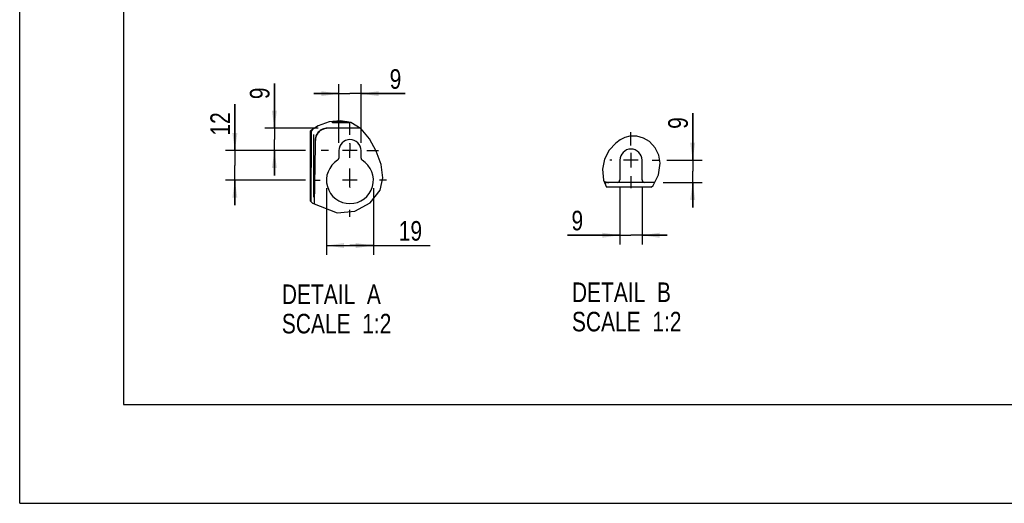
# Model space of a CAD drawing. Header units: inches. Extents: x 0 to 117, y 0 to 83.
# Tile 1 of 69: x 0 to 39, y 0 to 19. Entities that reach past the tile are written whole.
import ezdxf

# ---------------------------------------------------------------- set-up
doc = ezdxf.new("R2010")
doc.units = ezdxf.units.IN
doc.header["$LTSCALE"] = 6.431102
doc.header["$MEASUREMENT"] = 0
doc.linetypes.add('CENTER', pattern=[0.6, 0.375, -0.075, 0.075, -0.075])
doc.layers.get('0').update_dxf_attribs({"linetype": 'CONTINUOUS'})
doc.layers.add('DEFAULT_1', color=7, linetype='CENTER')
doc.styles.get("Standard").update_dxf_attribs({"font": 'txt', "width": 0.8})
doc.dimstyles.new('DIMSTYLE_2', dxfattribs={"dimtxt": 0.78125, "dimasz": 0.7, "dimexe": 0.18, "dimexo": 0.0625, "dimgap": 0.09, "dimtad": 1, "dimdec": 0, "dimlfac": 0.4, "dimzin": 4, "dimdsep": 46, "dimtxsty": 'STANDARD', "dimblk": '_FILLED', "dimblk1": '_FILLED', "dimblk2": '_FILLED', "dimcen": 0.09, "dimadec": 0, "dimazin": 0, "dimtfac": 1, "dimtdec": 0, "dimtofl": 0, "dimtmove": 0, "dimatfit": 3, "dimldrblk": '_FILLED', "dimfxl": 1, "dimtolj": 1, "dimtzin": 4, "dimarcsym": 0})

# ---------------------------------------------------------------- blocks, each defined once
blk = doc.blocks.new('_FILLED')
at = {"color": 0, "linetype": 'BYBLOCK'}
blk.add_solid([(0, 0), (-1, 0.143), (-1, -0.143)], dxfattribs=at)
blk = doc.blocks.new('*D17')
at = {"color": 7, "linetype": 'CONTINUOUS'}
for p, q in [((8.578, 14.073), (8.578, 15.921)), ((8.578, 15.921), (8.578, 13.482)), ((11.39, 14.073), (8.203, 14.073)), ((8.578, 11.891), (8.578, 13.482)), ((11.39, 12.891), (8.203, 12.891)), ((8.578, 12.891), (8.578, 11.891))]:
    blk.add_line(p, q, dxfattribs=at)
at = {"color": 7, "linetype": 'CONTINUOUS', "xscale": 0.7, "yscale": 0.7, "zscale": 0.7}
for p, rotation in [((8.578, 14.073), 270), ((8.578, 12.891), 90)]:
    blk.add_blockref('_FILLED', p, dxfattribs=dict(at, rotation=rotation))
at = {"color": 7, "linetype": 'CONTINUOUS', "insert": (7.602, 14.671), "char_height": 0.7812, "width": 1.25, "attachment_point": 1, "rotation": 90, "line_spacing_factor": 0.9}
blk.add_mtext('12', dxfattribs=at)
blk = doc.blocks.new('*D18')
at = {"color": 7, "linetype": 'CONTINUOUS'}
for p, q in [((10.153, 14.962), (10.153, 16.75)), ((10.153, 16.75), (10.153, 14.517)), ((11.903, 14.962), (9.778, 14.962)), ((10.153, 13.073), (10.153, 14.517)), ((11.39, 14.073), (9.778, 14.073)), ((10.153, 14.073), (10.153, 13.073))]:
    blk.add_line(p, q, dxfattribs=at)
at = {"color": 7, "linetype": 'CONTINUOUS', "xscale": 0.7, "yscale": 0.7, "zscale": 0.7}
for p, rotation in [((10.153, 14.962), 270), ((10.153, 14.073), 90)]:
    blk.add_blockref('_FILLED', p, dxfattribs=dict(at, rotation=rotation))
at = {"color": 7, "linetype": 'CONTINUOUS', "insert": (9.177, 16.125), "char_height": 0.781, "width": 0.625, "attachment_point": 1, "rotation": 90, "line_spacing_factor": 0.9}
blk.add_mtext('9', dxfattribs=at)
blk = doc.blocks.new('*D19')
at = {"color": 7, "linetype": 'CONTINUOUS'}
for p, q in [((12.721, 14.385), (12.721, 16.719)), ((13.607, 14.385), (13.607, 16.719)), ((12.721, 16.344), (11.721, 16.344)), ((11.721, 16.344), (13.164, 16.344)), ((15.373, 16.344), (13.164, 16.344)), ((13.607, 16.344), (15.373, 16.344))]:
    blk.add_line(p, q, dxfattribs=at)
at = {"color": 7, "linetype": 'CONTINUOUS', "xscale": 0.7, "yscale": 0.7, "zscale": 0.7}
blk.add_blockref('_FILLED', (12.721, 16.344), dxfattribs=at)
at = {"color": 7, "linetype": 'CONTINUOUS', "xscale": 0.7, "yscale": 0.7, "zscale": 0.7, "rotation": 180}
blk.add_blockref('_FILLED', (13.607, 16.344), dxfattribs=at)
at = {"color": 7, "linetype": 'CONTINUOUS', "insert": (14.748, 17.32), "char_height": 0.781, "width": 0.625, "attachment_point": 1, "line_spacing_factor": 0.9}
blk.add_mtext('9', dxfattribs=at)
blk = doc.blocks.new('*D20')
at = {"color": 7, "linetype": 'CONTINUOUS'}
for p, q in [((12.229, 12.579), (12.229, 9.91)), ((14.099, 12.579), (14.099, 9.91)), ((12.229, 10.285), (13.164, 10.285)), ((14.099, 10.285), (13.164, 10.285)), ((13.164, 10.285), (16.362, 10.285))]:
    blk.add_line(p, q, dxfattribs=at)
at = {"color": 7, "linetype": 'CONTINUOUS', "xscale": 0.7, "yscale": 0.7, "zscale": 0.7, "rotation": 180}
blk.add_blockref('_FILLED', (12.229, 10.285), dxfattribs=at)
at = {"color": 7, "linetype": 'CONTINUOUS', "xscale": 0.7, "yscale": 0.7, "zscale": 0.7}
blk.add_blockref('_FILLED', (14.099, 10.285), dxfattribs=at)
at = {"color": 7, "linetype": 'CONTINUOUS', "insert": (15.112, 11.261), "char_height": 0.7812, "width": 1.25, "attachment_point": 1, "line_spacing_factor": 0.9}
blk.add_mtext('19', dxfattribs=at)
blk = doc.blocks.new('*D21')
at = {"color": 7, "linetype": 'CONTINUOUS'}
for p, q in [((23.925, 12.589), (23.925, 10.32)), ((24.81, 12.589), (24.81, 10.32)), ((23.925, 10.695), (21.837, 10.695)), ((21.837, 10.695), (24.368, 10.695)), ((25.81, 10.695), (24.368, 10.695)), ((24.81, 10.695), (25.81, 10.695))]:
    blk.add_line(p, q, dxfattribs=at)
at = {"color": 7, "linetype": 'CONTINUOUS', "xscale": 0.7, "yscale": 0.7, "zscale": 0.7}
blk.add_blockref('_FILLED', (23.925, 10.695), dxfattribs=at)
at = {"color": 7, "linetype": 'CONTINUOUS', "xscale": 0.7, "yscale": 0.7, "zscale": 0.7, "rotation": 180}
blk.add_blockref('_FILLED', (24.81, 10.695), dxfattribs=at)
at = {"color": 7, "linetype": 'CONTINUOUS', "insert": (22.462, 11.672), "char_height": 0.781, "width": 0.625, "attachment_point": 3, "line_spacing_factor": 0.9}
blk.add_mtext('9', dxfattribs=at)
blk = doc.blocks.new('*D22')
at = {"color": 7, "linetype": 'CONTINUOUS'}
for p, q in [((26.829, 13.689), (26.829, 15.564)), ((26.829, 15.564), (26.829, 13.246)), ((25.8, 13.689), (27.204, 13.689)), ((26.829, 11.803), (26.829, 13.246)), ((25.646, 12.803), (27.204, 12.803)), ((26.829, 12.803), (26.829, 11.803))]:
    blk.add_line(p, q, dxfattribs=at)
at = {"color": 7, "linetype": 'CONTINUOUS', "xscale": 0.7, "yscale": 0.7, "zscale": 0.7}
for p, rotation in [((26.829, 13.689), 270), ((26.829, 12.803), 90)]:
    blk.add_blockref('_FILLED', p, dxfattribs=dict(at, rotation=rotation))
at = {"color": 7, "linetype": 'CONTINUOUS', "insert": (25.853, 14.939), "char_height": 0.781, "width": 0.625, "attachment_point": 1, "rotation": 90, "line_spacing_factor": 0.9}
blk.add_mtext('9', dxfattribs=at)

msp = doc.modelspace()

# ---------------------------------------------------------------- linework, layer by layer
at = {"color": 7, "linetype": 'CONTINUOUS'}
for p, q in [((0, 0), (0, 82.677)), ((4.134, 78.74), (4.134, 3.937)), ((11.903, 15.061), (11.589, 14.861)), ((12.342, 15.214), (11.903, 15.061)), ((13.557, 14.969), (12.27, 14.969)), ((12.783, 15.264), (12.342, 15.214)), ((12.443, 15.204), (12.444, 15.204)), ((12.731, 15.215), (12.636, 15.214)), ((12.836, 15.216), (12.731, 15.215)), ((12.782, 15.192), (12.889, 15.191)), ((13.196, 15.19), (12.783, 15.264)), ((12.946, 15.216), (12.836, 15.216)), ((12.889, 15.191), (12.999, 15.192)), ((12.999, 15.192), (13.105, 15.192)), ((13.105, 15.192), (13.179, 15.194)), ((13.612, 14.936), (13.196, 15.19)), ((13.951, 14.539), (13.612, 14.936)), ((11.589, 12.061), (11.589, 14.861)), ((11.628, 14.71), (11.63, 14.76)), ((11.722, 12.209), (11.725, 14.716)), ((14.216, 14.055), (13.951, 14.539)), ((24.119, 14.595), (23.931, 14.499)), ((24.321, 14.65), (24.119, 14.595)), ((24.598, 14.65), (24.321, 14.65)), ((24.869, 14.574), (24.598, 14.65)), ((25.111, 14.429), (24.869, 14.574)), ((11.777, 14.279), (11.737, 11.944)), ((11.778, 14.339), (11.777, 14.277)), ((11.778, 14.474), (11.778, 14.407)), ((11.778, 14.407), (11.778, 14.339)), ((13.164, 14.353), (13.164, 14.365)), ((23.76, 14.374), (23.495, 14.083)), ((23.931, 14.499), (23.76, 14.374)), ((25.331, 14.189), (25.111, 14.429)), ((25.473, 13.895), (25.331, 14.189)), ((12.721, 14.073), (12.721, 13.772)), ((13.456, 14.073), (12.871, 14.073)), ((13.164, 13.78), (13.164, 14.073)), ((13.607, 13.773), (13.607, 14.073)), ((14.408, 13.519), (14.216, 14.055)), ((23.495, 14.083), (23.315, 13.732)), ((24.368, 13.982), (24.368, 13.397)), ((25.534, 13.574), (25.473, 13.895)), ((14.476, 12.985), (14.408, 13.519)), ((23.315, 13.732), (23.236, 13.335)), ((23.925, 13.689), (23.925, 12.902)), ((24.66, 13.689), (24.075, 13.689)), ((24.81, 12.902), (24.81, 13.689)), ((25.472, 13.103), (25.534, 13.574)), ((14.374, 12.489), (14.476, 12.985)), ((23.236, 13.335), (23.273, 12.894)), ((25.247, 12.677), (25.472, 13.103)), ((25.484, 13.194), (25.482, 13.194)), ((13.456, 12.891), (12.871, 12.891)), ((13.164, 12.611), (13.164, 12.599)), ((23.273, 12.894), (23.387, 12.611)), ((23.295, 12.841), (23.33, 12.828)), ((23.33, 12.825), (23.296, 12.837)), ((23.475, 12.803), (23.31, 12.803)), ((23.315, 12.79), (23.336, 12.786)), ((23.336, 12.786), (23.379, 12.784)), ((25.175, 12.611), (23.387, 12.611)), ((23.426, 12.806), (23.482, 12.803)), ((25.313, 12.803), (23.482, 12.803)), ((25.175, 12.611), (25.247, 12.677)), ((13.974, 11.985), (14.374, 12.489)), ((11.589, 12.061), (11.67, 11.971)), ((11.67, 11.971), (12.65, 11.584)), ((13.36, 11.661), (13.974, 11.985)), ((12.65, 11.584), (13.36, 11.661)), ((4.134, 3.937), (112.795, 3.937)), ((0, 0), (116.929, 0))]:
    msp.add_line(p, q, dxfattribs=at)
for points in [[(11.651, 14.857), (11.669, 14.904), (11.676, 14.916)], [(12.27, 14.969), (12.219, 14.967), (12.167, 14.958), (12.117, 14.945), (12.069, 14.926), (12.023, 14.902), (11.979, 14.874), (11.939, 14.841), (11.902, 14.804), (11.87, 14.763)], [(12.278, 14.962), (12.236, 14.96), (12.196, 14.955), (12.155, 14.946), (12.116, 14.934), (12.078, 14.919), (12.041, 14.901), (12.006, 14.88), (11.972, 14.855), (11.941, 14.829)], [(12.636, 15.214), (12.594, 15.213), (12.556, 15.212), (12.523, 15.211), (12.495, 15.21), (12.473, 15.208), (12.457, 15.207), (12.447, 15.205), (12.443, 15.204)], [(12.444, 15.204), (12.447, 15.202), (12.457, 15.201), (12.473, 15.199), (12.496, 15.198), (12.524, 15.197), (12.557, 15.196), (12.594, 15.195), (12.636, 15.194), (12.682, 15.193), (12.782, 15.192)], [(13.054, 15.216), (13.053, 15.216), (12.946, 15.216)], [(11.623, 12.023), (11.623, 12.065), (11.627, 14.71)], [(11.63, 14.76), (11.638, 14.809), (11.651, 14.857)], [(11.87, 14.763), (11.853, 14.738), (11.837, 14.711), (11.824, 14.683), (11.812, 14.655), (11.801, 14.626), (11.793, 14.596), (11.787, 14.566), (11.782, 14.536), (11.779, 14.505)], [(11.941, 14.829), (11.91, 14.797), (11.882, 14.762), (11.857, 14.725), (11.836, 14.686), (11.818, 14.645), (11.804, 14.602), (11.794, 14.559), (11.788, 14.515), (11.786, 14.47)], [(11.779, 14.505), (11.779, 14.502), (11.779, 14.499), (11.779, 14.496), (11.779, 14.492), (11.779, 14.489), (11.779, 14.486), (11.778, 14.483), (11.778, 14.48), (11.778, 14.477)], [(23.33, 12.828), (23.379, 12.814), (23.43, 12.806)], [(23.426, 12.806), (23.377, 12.813), (23.33, 12.825)]]:
    msp.add_lwpolyline(points, dxfattribs=at)
for centre, radius, start, end in [((13.164, 14.073), 0.443, 0, 180), ((24.368, 13.689), 0.443, 0, 180), ((12.622, 13.772), 0.0984, 301.5881, 360), ((13.705, 13.772), 0.0984, 179.603, 238.4119), ((13.164, 12.891), 0.935, 121.5881, 58.4119), ((23.826, 12.902), 0.0984, 270, 360), ((24.909, 12.902), 0.0984, 180, 270)]:
    msp.add_arc(centre, radius, start, end, dxfattribs=at)
at = {"layer": 'DEFAULT_1', "color": 7, "linetype": 'CENTER'}
for p, q in [((13.164, 14.701), (13.164, 15.219)), ((24.368, 14.282), (24.368, 14.809)), ((13.164, 14.353), (13.164, 14.073)), ((12.309, 14.073), (12.017, 14.073)), ((13.842, 14.073), (14.31, 14.073)), ((13.164, 12.611), (13.164, 13.364)), ((23.599, 13.689), (23.527, 13.689)), ((25.213, 13.689), (25.487, 13.689)), ((24.368, 13.056), (24.368, 12.57)), ((11.702, 12.891), (11.982, 12.891)), ((14.625, 12.891), (14.345, 12.891)), ((13.164, 11.43), (13.164, 11.71))]:
    msp.add_line(p, q, dxfattribs=at)

# ---------------------------------------------------------------- texts
at = {"color": 7, "linetype": 'CONTINUOUS', "char_height": 0.7812, "width": 6.25, "attachment_point": 1, "line_spacing_factor": 0.9}
for s, insert in [('DETAIL  A\\PSCALE  1:2', (10.45, 8.731)), ('DETAIL  B\\PSCALE  1:2', (22.014, 8.812))]:
    msp.add_mtext(s, dxfattribs=dict(at, insert=insert))

# ---------------------------------------------------------------- dimensions: what is measured, and where the dimension line sits
at = {"color": 7, "linetype": 'CONTINUOUS'}
for base, p1, p2, picture, middle in [((13.607, 16.344), (12.721, 14.385), (13.607, 14.385), '*D19', (15.061, 16.93)), ((14.099, 10.285), (12.229, 12.579), (14.099, 12.579), '*D20', (15.737, 10.871))]:
    dim = msp.add_linear_dim(base=base, p1=p1, p2=p2, dimstyle='DIMSTYLE_2', dxfattribs=at)
    dim.commit()
    dim.dimension.update_dxf_attribs({"geometry": picture, "text_midpoint": middle, "dimtype": 160})
for base, p1, p2, angle, picture, middle in [((10.153, 14.962), (11.39, 14.073), (11.903, 14.962), 90, '*D18', (9.567, 16.438)), ((8.578, 14.073), (11.39, 12.891), (11.39, 14.073), 90, '*D17', (7.992, 15.296)), ((26.829, 12.803), (25.8, 13.689), (25.646, 12.803), 270, '*D22', (26.244, 15.251)), ((23.925, 10.695), (24.81, 12.589), (23.925, 12.589), 180, '*D21', (21.525, 11.281))]:
    dim = msp.add_linear_dim(base=base, p1=p1, p2=p2, angle=angle, dimstyle='DIMSTYLE_2', dxfattribs=at)
    dim.commit()
    dim.dimension.update_dxf_attribs({"geometry": picture, "text_midpoint": middle, "dimtype": 160})

doc.saveas('drawing.dxf')
